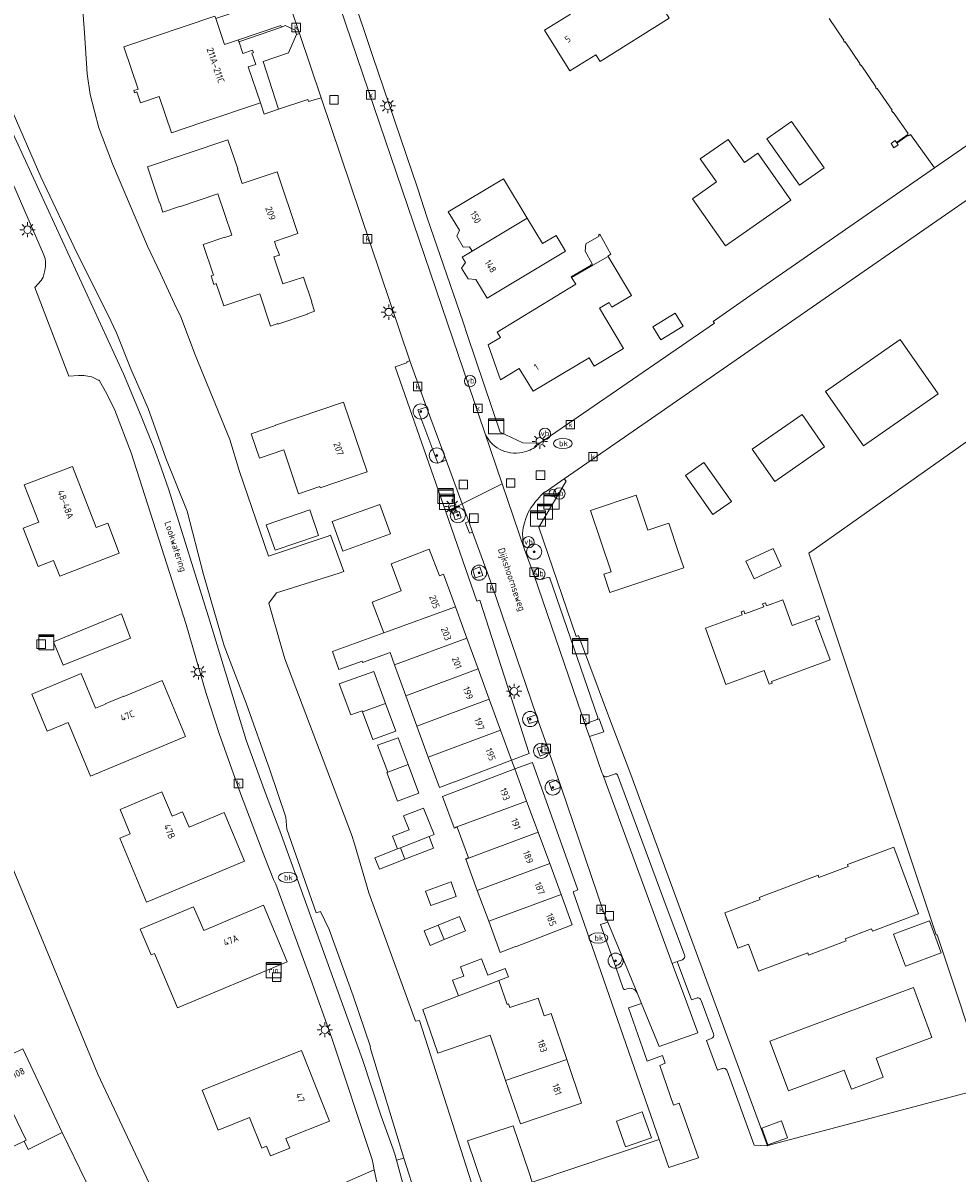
# Model space of a CAD drawing. Header units: metres. Extents: x 80938 to 82288, y 446951 to 448452.
# Tile 38 of 96: x 82037 to 82161, y 447274 to 447426. Entities that reach past the tile are written whole.
import ezdxf
from ezdxf.enums import TextEntityAlignment as Align

# ---------------------------------------------------------------- set-up
doc = ezdxf.new("R2010")
doc.units = ezdxf.units.M
doc.header["$MEASUREMENT"] = 0
doc.layers.get('0').update_dxf_attribs({"color": 253})
for name, color, linetype, lineweight in [('B-WE-GK-BESCHOEIING-G', 253, 'GK-BESCHOEIING', 35), ('B-WE-GK-BESCHOEIING_DAMWAND-G', 253, 'GK-BESCHOEIING', 18), ('B-WE-GR-BEPLANTING_CULTUUR_HEESTERS-GV', 253, 'Continuous', 18), ('B-WE-GR-BOOM-S', 253, 'Continuous', 25), ('B-WE-GR-GROENVOORZIENING-GV', 253, 'Continuous', 18), ('B-WE-IE-MEUBILAIR_WEGMEUBILAIR-S', 253, 'Continuous', 25), ('B-WE-IE-TERREINAFSCHEIDING_KUNSTMATIG_MUUR-GV', 253, 'Continuous', 18), ('B-WE-KL-DATA-S', 253, 'Continuous', 25), ('B-WE-KL-ET_LS_OV_LICHTMAST-S', 253, 'Continuous', 25), ('B-WE-KL-WATER-S', 253, 'Continuous', 25), ('B-WE-OG-BEBOUWING-GV', 253, 'Continuous', 35), ('B-WE-OG-BEBOUWING-T18', 253, 'Continuous', 18), ('B-WE-OG-BEBOUWING_LUIFEL-GV', 253, 'Continuous', 18), ('B-WE-OG-TERREIN_ERF-GV', 253, 'Continuous', 18), ('B-WE-OG-TOPOGRAFIE-T18', 253, 'Continuous', 18), ('B-WE-OG-WATER-GV', 253, 'Continuous', 18), ('B-WE-OG-WATER_SLOOT-GV', 253, 'Continuous', 18), ('B-WE-RI-GWA_KOLK-S', 253, 'Continuous', 25), ('B-WE-RI-GWA_RIOOLPUT-S', 253, 'Continuous', 25), ('B-WE-RI-TERREINKAST-S', 253, 'Continuous', 25), ('B-WE-VH-VERHARDING_ASFALT-GV', 253, 'Continuous', 18), ('B-WE-VH-VERHARDING_BETONSTRAATSTEEN-GV', 253, 'Continuous', 18), ('B-WE-VH-VERHARDING_OPEN-GV', 253, 'Continuous', 18), ('B-WE-VH-VERHARDING_TEGEL-GV', 253, 'Continuous', 18), ('X-XX-AL-VERWIJZING-S', 253, 'Continuous', 25)]:
    doc.layers.add(name, color=color, linetype=linetype, lineweight=lineweight)
doc.styles.add('NLCS-ISO', font='NLCS-ISO.ttf')
doc.styles.add('NLCS-ISO-ANNOTATIVE-T18', font='NLCS-ISO.ttf', dxfattribs={"height": 1.8})
doc.styles.add('NLCS-ISO-M500-T18', font='NLCS-ISO.ttf', dxfattribs={"height": 0.9})
doc.linetypes.add('GK-BESCHOEIING', pattern='A,30,-5,[1,NLCS.SHX,S=1,R=0,X=0,Y=0],-5', length=40)

# ---------------------------------------------------------------- blocks, each defined once
blk = doc.blocks.new('SKL-DATA_KAST-SO')
at = {"color": 0, "linetype": 'ByBlock', "lineweight": 18}
for points in [[(-2, 2), (2, 2), (2, 1.68), (-2, 1.68)], [(-2, 1.52), (2, 1.52), (2, -2), (-2, -2)]]:
    blk.add_lwpolyline(points, close=True, dxfattribs=at)
blk = doc.blocks.new('SRI-TERREINKAST-SO')
at = {"color": 0, "linetype": 'ByBlock', "lineweight": 18}
for points in [[(-2, 2), (2, 2), (2, 1.68), (-2, 1.68)], [(-2, 1.52), (2, 1.52), (2, -2), (-2, -2)]]:
    blk.add_lwpolyline(points, close=True, dxfattribs=at)
at = {"color": 0, "linetype": 'ByBlock', "lineweight": 18, "style": 'NLCS-ISO'}
blk.add_text('rio', height=1.5, dxfattribs=at).set_placement((0, 0), align=Align.MIDDLE_CENTER)
blk = doc.blocks.new('SKL-ET_OV_LICHTMAST-SO')
at = {"color": 0, "linetype": 'ByBlock', "lineweight": 18}
for points in [[(-1.25, 0), (-2, 0)], [(-1.41, 1.41), (-0.88, 0.88)], [(0, 2), (0, 1.25)], [(0.88, 0.88), (1.41, 1.41)], [(2, 0), (1.25, 0)], [(-1.41, -1.41), (-0.88, -0.88)], [(0, -1.25), (0, -2)], [(0.88, -0.88), (1.41, -1.41)]]:
    blk.add_lwpolyline(points, dxfattribs=at)
blk.add_circle((0, 0), 1, dxfattribs=at)
blk = doc.blocks.new('SAL-VERWIJZING_SYMBOOL-SO')
at = {"color": 0, "linetype": 'ByBlock', "lineweight": -2}
blk.add_circle((0, 0), 0.9, dxfattribs=at)
at = {"color": 0, "linetype": 'ByBlock', "lineweight": -2, "style": 'NLCS-ISO-ANNOTATIVE-T18'}
blk.add_attdef('SYMBOOL', (2.5, -2.5), '', height=1.8, dxfattribs=at)
blk = doc.blocks.new('SIE-WEG_PAAL_VERKEERSBORD-SO')
at = {"color": 0, "linetype": 'ByBlock', "lineweight": 18}
blk.add_circle((0, 0), 1.5, dxfattribs=at)
at = {"color": 0, "linetype": 'ByBlock', "lineweight": 18, "style": 'NLCS-ISO'}
blk.add_text('vb', height=1.5, dxfattribs=at).set_placement((0, 0.13), align=Align.MIDDLE_CENTER)
blk = doc.blocks.new('SRI-KOLK-SO')
at = {"color": 0, "linetype": 'ByBlock', "lineweight": 18}
blk.add_lwpolyline([(-1.125, -1.125), (1.125, -1.125), (1.125, 1.125), (-1.125, 1.125)], close=True, dxfattribs=at)
at = {"color": 0, "linetype": 'ByBlock', "lineweight": 18, "style": 'NLCS-ISO'}
blk.add_text('k', height=1.5, dxfattribs=at).set_placement((0, 0), align=Align.MIDDLE_CENTER)
blk = doc.blocks.new('SRI-PUT_INSPECTIEPUT_RIOOLPUT-SO')
at = {"color": 0, "linetype": 'ByBlock', "lineweight": 18}
blk.add_lwpolyline([(-1.125, -1.125), (1.125, -1.125), (1.125, 1.125), (-1.125, 1.125)], close=True, dxfattribs=at)
blk = doc.blocks.new('SKL-WATER_BRANDKRAAN_BRANDPUT-SO')
at = {"color": 0, "linetype": 'ByBlock', "lineweight": 18}
blk.add_ellipse((0, 0), major_axis=(2.5, 0), ratio=0.54, dxfattribs=at)
at = {"color": 0, "linetype": 'ByBlock', "lineweight": 18, "style": 'NLCS-ISO'}
blk.add_text('bk', height=1.5, dxfattribs=at).set_placement((0.16, 0), align=Align.MIDDLE_CENTER)
blk = doc.blocks.new('SGR-BOOM_01-SO')
at = {"linetype": 'ByBlock', "lineweight": 18}
h = blk.add_hatch(color=0, dxfattribs=at)
h.dxf.hatch_style = 1
edge = h.paths.add_edge_path()
edge.add_arc((0, 0), 0.25, 0, 360)
at = {"color": 0, "linetype": 'ByBlock', "lineweight": 18}
for radius in [2, 0.25]:
    blk.add_circle((0, 0), radius, dxfattribs=at)

msp = doc.modelspace()

# ---------------------------------------------------------------- linework, layer by layer
at = {"layer": 'B-WE-GK-BESCHOEIING-G', "linetype": 'Continuous', "lineweight": 0}
msp.add_lwpolyline([(82027.471, 447334.875), (82047.09, 447287.474), (82057.43, 447265.528)], dxfattribs=at)
at = {"layer": 'B-WE-GK-BESCHOEIING_DAMWAND-G', "linetype": 'Continuous', "lineweight": 0}
for points in [[(82077.483, 447358.506), (82069.633, 447355.857), (82065.806, 447367.04), (82064.51, 447371.246)], [(82077.483, 447358.506), (82077.828, 447358.622), (82079.566, 447353.808), (82078.94, 447353.61)]]:
    msp.add_lwpolyline(points, dxfattribs=at)
at = {"layer": 'B-WE-GR-BEPLANTING_CULTUUR_HEESTERS-GV', "linetype": 'Continuous', "lineweight": 0}
msp.add_lwpolyline([(82090.491, 447375.536), (82089.357, 447375.175), (82091.981, 447368.119), (82093.087, 447368.531)], close=True, dxfattribs=at)
for points in [[(82111.823, 447333.868, 0.309893), (82111.524, 447333.376)], [(82115.602, 447301.848, 0.421526), (82116.274, 447303.105)], [(82115.471, 447301.583, -0.4099995), (82115.602, 447301.848)]]:
    msp.add_lwpolyline(points, format="xyb", dxfattribs=at)
for points in [[(82111.524, 447333.376), (82111.674, 447332.956), (82111.995, 447332.027), (82113.886, 447332.664), (82113.298, 447334.387)], [(82113.298, 447334.387), (82112.997, 447334.281), (82111.823, 447333.868)], [(82114.419, 447307.538), (82113.467, 447307.217), (82115.471, 447301.583)], [(82116.274, 447303.105), (82114.419, 447307.538)]]:
    msp.add_lwpolyline(points, dxfattribs=at)
at = {"layer": 'B-WE-GR-GROENVOORZIENING-GV', "linetype": 'Continuous', "lineweight": 0}
for points in [[(82094.28, 447360.645), (82095.082, 447360.897), (82094.781, 447361.738), (82094.018, 447361.474)], [(82097.917, 447353.299), (82097.533, 447354.436), (82096.589, 447354.047), (82096.919, 447352.972)], [(82104.983, 447334.9), (82103.773, 447334.495), (82104.038, 447333.764), (82105.235, 447334.127)], [(82106.352, 447330.884), (82105.106, 447330.496), (82105.491, 447329.44), (82106.67, 447329.916)], [(82107.912, 447326.371), (82106.7, 447325.91), (82107.036, 447324.908), (82108.261, 447325.34)]]:
    msp.add_lwpolyline(points, close=True, dxfattribs=at)
at = {"layer": 'B-WE-IE-TERREINAFSCHEIDING_KUNSTMATIG_MUUR-GV', "linetype": 'Continuous', "lineweight": 0}
for points in [[(82071.318, 447425.696), (82071.246, 447425.903), (82065.643, 447424.001), (82065.722, 447423.76)], [(82112.464, 447394.255), (82112.361, 447394.436), (82112.19, 447394.34), (82112.243, 447394.243), (82109.59, 447392.744), (82109.644, 447392.648)]]:
    msp.add_lwpolyline(points, close=True, dxfattribs=at)
at = {"layer": 'B-WE-OG-BEBOUWING-GV', "linetype": 'Continuous', "lineweight": 0}
for points in [[(82121.504, 447441.468), (82117.282, 447448.181), (82103.687, 447439.651), (82107.893, 447432.929), (82110.096, 447434.311), (82112.469, 447430.471), (82108.935, 447428.258), (82109.475, 447427.396), (82106.076, 447425.268), (82109.422, 447419.924), (82112.821, 447422.052), (82113.399, 447421.128), (82122.546, 447426.855), (82120.352, 447430.39), (82120.437, 447430.443), (82120.288, 447430.683), (82120.204, 447430.63), (82118.11, 447434.003), (82115.076, 447432.103), (82112.701, 447435.946)], [(82067.53, 447422.63), (82066.248, 447422.2), (82065.739, 447423.709), (82065.722, 447423.76), (82065.643, 447424.001), (82063.816, 447423.387), (82062.66, 447426.806), (82062.58, 447427.043), (82062.548, 447427.138), (82050.514, 447423.069), (82052.395, 447417.518), (82051.826, 447417.326), (82051.925, 447417.033), (82052.219, 447417.132), (82052.71, 447415.683), (82055.172, 447416.517), (82056.799, 447411.715), (82060.834, 447413.082), (82068.551, 447415.697), (82066.941, 447420.425), (82067.929, 447420.766), (82067.418, 447422.272), (82067.623, 447422.354)], [(82070.761, 447406.599), (82066.165, 447405.054), (82065.525, 447406.959), (82065.563, 447406.972), (82064.269, 447410.821), (82053.638, 447407.249), (82055.234, 447402.5), (82055.272, 447402.513), (82055.689, 447401.271), (82057.992, 447402.045), (82058.005, 447402.007), (82062.934, 447403.663), (82064.758, 447398.236), (82063.862, 447397.935), (82063.849, 447397.973), (82060.977, 447397.008), (82062.341, 447392.95), (82062.033, 447392.847), (82062.41, 447391.724), (82062.718, 447391.827), (82063.709, 447388.88), (82068.472, 447390.48), (82069.902, 447386.225), (82070.85, 447386.543), (82070.866, 447386.496), (82074.772, 447387.808), (82074.756, 447387.855), (82075.704, 447388.174), (82075.284, 447389.425), (82075.331, 447389.441), (82074.235, 447392.701), (82071.524, 447391.79), (82070.329, 447395.345), (82071.059, 447395.59), (82070.779, 447396.424), (82070.741, 447396.411), (82070.406, 447397.407), (82073.501, 447398.447)], [(82100.641, 447405.654), (82093.364, 447401.304), (82094.826, 447398.881), (82094.495, 447398.104), (82095.307, 447396.659), (82096.146, 447396.701), (82096.495, 447396.124), (82103.753, 447400.486)], [(82103.753, 447400.486), (82096.495, 447396.124), (82095.192, 447395.341), (82095.635, 447394.604), (82095.124, 447393.874), (82095.982, 447392.455), (82096.983, 447392.363), (82098.473, 447389.887), (82108.841, 447396.126), (82107.598, 447398.191), (82105.785, 447397.112)], [(82113.38, 447398.342), (82113.205, 447398.246), (82113.301, 447398.071), (82111.521, 447397.095), (82111.443, 447396.114), (82112.361, 447394.436), (82112.464, 447394.255), (82114.46, 447395.392), (82114.434, 447395.435), (82114.832, 447395.699)], [(82113.304, 447388.589), (82114.582, 447389.355), (82114.973, 447388.703), (82117.546, 447390.246), (82114.46, 447395.392), (82112.464, 447394.255), (82109.644, 447392.648), (82110.181, 447391.769), (82099.795, 447385.425), (82100.233, 447384.708), (82098.637, 447383.734), (82100.245, 447379.116), (82102.738, 447380.602), (82104.56, 447377.616), (82111.966, 447382.049), (82112.6, 447380.914), (82116.503, 447383.255)], [(82079.54, 447376.166), (82070.539, 447373.128), (82070.552, 447373.09), (82067.345, 447372.008), (82068.426, 447368.805), (82071.633, 447369.887), (82073.592, 447364.083), (82076.392, 447365.028), (82076.445, 447364.869), (82082.646, 447366.962)], [(82037.352, 447365.252), (82039.276, 447360.324), (82037.212, 447359.562), (82039.194, 447354.487), (82041.243, 447355.287), (82042.05, 447353.219), (82042.657, 447353.452), (82049.883, 447356.232), (82048.395, 447360.216), (82046.856, 447359.616), (82043.725, 447367.68)], [(82123.729, 447356.45), (82122.483, 447360.188), (82119.713, 447359.265), (82118.173, 447363.885), (82112.154, 447361.878), (82114.849, 447353.795), (82113.891, 447353.476), (82114.692, 447351.069), (82121.67, 447353.392), (82124.441, 447354.314)], [(82084.337, 447362.687), (82078.033, 447360.411), (82079.438, 447356.517), (82085.743, 447358.793)], [(82084.869, 447345.738), (82094.31, 447349.174), (82092.746, 447353.453), (82092.185, 447353.238), (82090.829, 447356.777), (82085.799, 447354.82), (82087.132, 447351.275), (82083.3, 447349.784)], [(82051.393, 447345.029), (82050.214, 447348.249), (82041.222, 447344.55), (82042.531, 447341.441)], [(82095.824, 447345.033), (82094.31, 447349.174), (82084.869, 447345.738), (82078.075, 447343.265), (82078.893, 447340.902), (82081.969, 447342.012), (82082.045, 447341.794), (82085.668, 447343.145), (82086.273, 447341.486)], [(82095.824, 447345.033), (82086.273, 447341.486), (82087.757, 447337.422), (82097.309, 447340.97)], [(82082.051, 447335.302), (82085.064, 447336.422), (82083.51, 447340.615), (82078.972, 447338.979), (82080.496, 447334.894), (82081.995, 447335.453)], [(82097.309, 447340.97), (82087.757, 447337.422), (82089.223, 447333.403), (82098.778, 447336.952)], [(82055.597, 447339.423), (82050.526, 447337.317), (82050.5, 447337.382), (82048.062, 447336.369), (82048.088, 447336.305), (82046.786, 447335.764), (82044.88, 447340.354), (82038.39, 447337.642), (82040.41, 447332.762), (82043.181, 447333.913), (82046.126, 447326.82), (82058.668, 447332.028)], [(82085.064, 447336.422), (82082.051, 447335.302), (82083.418, 447331.629), (82086.42, 447332.763)], [(82098.778, 447336.952), (82089.223, 447333.403), (82090.712, 447329.324), (82100.269, 447332.873)], [(82085.357, 447327.316), (82088.059, 447328.338), (82086.743, 447331.891), (82084.026, 447330.907)], [(82101.711, 447328.927), (82100.269, 447332.873), (82090.712, 447329.324), (82092.178, 447325.307), (82094.195, 447326.08), (82094.206, 447326.052)], [(82088.059, 447328.338), (82085.357, 447327.316), (82085.263, 447327.281), (82085.333, 447327.094), (82086.67, 447323.513), (82089.464, 447324.548)], [(82102.128, 447327.783), (82092.614, 447324.114), (82094.144, 447319.973), (82103.701, 447323.522)], [(82063.746, 447322.022), (82059.126, 447320.084), (82058.287, 447322.085), (82056.913, 447321.509), (82055.559, 447324.736), (82050.017, 447322.412), (82051.371, 447319.184), (82049.988, 447318.604), (82053.519, 447310.184), (82066.438, 447315.603)], [(82086.007, 447318.874), (82086.645, 447317.212), (82087.036, 447317.366), (82090.821, 447318.827), (82091.512, 447319.094), (82090.097, 447322.576), (82087.442, 447321.56), (82088.187, 447319.71)], [(82103.701, 447323.522), (82094.144, 447319.973), (82094.148, 447319.962), (82094.516, 447320.098), (82096.015, 447316.035), (82095.649, 447315.9), (82095.66, 447315.87), (82105.217, 447319.42)], [(82105.217, 447319.42), (82095.66, 447315.87), (82097.192, 447311.725), (82106.747, 447315.275)], [(82090.821, 447318.827), (82087.036, 447317.366), (82087.633, 447315.847), (82091.416, 447317.287)], [(82106.747, 447315.275), (82097.192, 447311.725), (82098.696, 447307.654), (82108.251, 447311.202)], [(82091.051, 447309.719), (82094.417, 447310.931), (82093.726, 447312.85), (82090.36, 447311.638)], [(82109.737, 447307.18), (82108.251, 447311.202), (82098.696, 447307.654), (82100.221, 447303.527), (82102.219, 447304.304), (82102.222, 447304.273)], [(82068.949, 447309.77), (82061.069, 447306.452), (82059.74, 447309.582), (82052.69, 447306.613), (82054.118, 447303.221), (82054.579, 447303.415), (82057.61, 447296.218), (82072.088, 447302.315)], [(82092.816, 447305.228), (82095.629, 447306.391), (82094.839, 447308.304), (82092.028, 447307.142)], [(82100.888, 447301.434), (82098.587, 447300.529), (82097.748, 447302.692), (82094.956, 447301.623), (82095.414, 447300.428), (82093.929, 447299.859), (82094.716, 447297.805), (82100.041, 447299.846), (82101.32, 447300.336)], [(82106.934, 447295.462), (82106.018, 447295.15), (82105.208, 447297.525), (82101.498, 447296.259), (82101.33, 447296.751), (82101.122, 447296.68), (82100.041, 447299.846), (82094.716, 447297.805), (82090.019, 447296.005), (82091.965, 447290.255), (82098.907, 447292.637), (82100.933, 447286.653), (82108.997, 447289.418)], [(82037.162, 447290.828), (82032.803, 447288.719), (82037.605, 447278.752), (82037.343, 447278.627), (82037.889, 447277.527), (82042.384, 447279.774)], [(82060.85, 447285.355), (82062.957, 447280.07), (82067.132, 447281.772), (82068.747, 447277.722), (82069.369, 447277.97), (82069.887, 447276.669), (82072.442, 447277.686), (82071.924, 447278.987), (82077.675, 447281.278), (82073.965, 447290.592)], [(82108.997, 447289.418), (82100.933, 447286.653), (82102.881, 447280.901), (82110.969, 447283.64)], [(82032.803, 447288.719), (82028.746, 447286.756), (82033.029, 447277.88), (82032.779, 447277.758), (82033.302, 447276.7), (82037.343, 447278.627), (82037.605, 447278.752)]]:
    msp.add_lwpolyline(points, close=True, dxfattribs=at)
at = {"layer": 'B-WE-OG-BEBOUWING_LUIFEL-GV', "linetype": 'Continuous', "lineweight": 0}
for points in [[(82076.233, 447358.587), (82075.073, 447361.958), (82069.334, 447359.986), (82070.497, 447356.643)], [(82086.645, 447317.212), (82083.68, 447316.046), (82084.283, 447314.53), (82087.633, 447315.847), (82087.036, 447317.366)], [(82092.028, 447307.142), (82090.158, 447306.372), (82090.947, 447304.458), (82092.816, 447305.228)]]:
    msp.add_lwpolyline(points, close=True, dxfattribs=at)
at = {"layer": 'B-WE-OG-TERREIN_ERF-GV', "linetype": 'Continuous', "lineweight": 0}
for points in [[(82112.701, 447435.946), (82115.076, 447432.103), (82118.11, 447434.003), (82120.204, 447430.63), (82120.288, 447430.683), (82120.437, 447430.443), (82120.352, 447430.39), (82122.546, 447426.855), (82113.399, 447421.128), (82112.821, 447422.052), (82109.422, 447419.924), (82106.076, 447425.268), (82109.475, 447427.396), (82108.935, 447428.258), (82112.469, 447430.471), (82110.096, 447434.311), (82107.893, 447432.929), (82103.687, 447439.651), (82117.282, 447448.181), (82121.504, 447441.468)], [(82138.695, 447413.244), (82142.979, 447407.11), (82139.715, 447404.817), (82135.409, 447410.948)], [(82063.709, 447388.88), (82062.718, 447391.827), (82062.41, 447391.724), (82062.033, 447392.847), (82062.341, 447392.95), (82060.977, 447397.008), (82063.849, 447397.973), (82063.862, 447397.935), (82064.758, 447398.236), (82062.934, 447403.663), (82058.005, 447402.007), (82057.992, 447402.045), (82055.689, 447401.271), (82055.272, 447402.513), (82055.234, 447402.5), (82053.638, 447407.249), (82064.269, 447410.821), (82065.563, 447406.972), (82065.525, 447406.959), (82066.165, 447405.054), (82070.761, 447406.599), (82073.501, 447398.447), (82070.406, 447397.407), (82070.741, 447396.411), (82070.779, 447396.424), (82071.059, 447395.59), (82070.329, 447395.345), (82071.524, 447391.79), (82074.235, 447392.701), (82075.331, 447389.441), (82075.284, 447389.425), (82075.704, 447388.174), (82074.756, 447387.855), (82074.772, 447387.808), (82070.866, 447386.496), (82070.85, 447386.543), (82069.902, 447386.225), (82068.472, 447390.48)], [(82134.233, 447409.07), (82138.59, 447402.846), (82129.945, 447396.8), (82125.588, 447403.024), (82128.763, 447405.244), (82126.634, 447408.287), (82130.332, 447410.874), (82132.461, 447407.831)], [(82103.753, 447400.486), (82105.785, 447397.112), (82107.598, 447398.191), (82108.841, 447396.126), (82098.473, 447389.887), (82096.983, 447392.363), (82095.982, 447392.455), (82095.124, 447393.874), (82095.635, 447394.604), (82095.192, 447395.341), (82096.495, 447396.124), (82096.146, 447396.701), (82095.307, 447396.659), (82094.495, 447398.104), (82094.826, 447398.881), (82093.364, 447401.304), (82100.641, 447405.654)], [(82117.546, 447390.246), (82114.973, 447388.703), (82114.582, 447389.355), (82113.304, 447388.589), (82116.503, 447383.255), (82112.6, 447380.914), (82111.966, 447382.049), (82104.56, 447377.616), (82102.738, 447380.602), (82100.245, 447379.116), (82098.637, 447383.734), (82100.233, 447384.708), (82099.795, 447385.425), (82110.181, 447391.769), (82109.644, 447392.648), (82109.59, 447392.744), (82112.243, 447394.243), (82112.19, 447394.34), (82112.361, 447394.436), (82111.443, 447396.114), (82111.521, 447397.095), (82113.301, 447398.071), (82113.205, 447398.246), (82113.38, 447398.342), (82114.832, 447395.699), (82114.434, 447395.435), (82114.46, 447395.392)], [(82124.361, 447386.208), (82121.415, 447384.423), (82120.379, 447386.133), (82123.325, 447387.918)], [(82148.17, 447370.425), (82143.185, 447377.604), (82153.029, 447384.439), (82158.027, 447377.269)], [(82073.592, 447364.083), (82071.633, 447369.887), (82068.426, 447368.805), (82067.345, 447372.008), (82070.552, 447373.09), (82070.539, 447373.128), (82079.54, 447376.166), (82082.646, 447366.962), (82076.445, 447364.869), (82076.392, 447365.028)], [(82136.46, 447365.721), (82133.499, 447369.996), (82140.065, 447374.564), (82143.027, 447370.289)], [(82124.665, 447366.487), (82127.113, 447368.221), (82130.75, 447363.084), (82128.301, 447361.351)], [(82039.194, 447354.487), (82037.212, 447359.562), (82039.276, 447360.324), (82037.352, 447365.252), (82043.725, 447367.68), (82046.856, 447359.616), (82048.395, 447360.216), (82049.883, 447356.232), (82042.657, 447353.452), (82042.05, 447353.219), (82041.243, 447355.287)], [(82123.729, 447356.45), (82124.441, 447354.314), (82121.67, 447353.392), (82114.692, 447351.069), (82113.891, 447353.476), (82114.849, 447353.795), (82112.154, 447361.878), (82118.173, 447363.885), (82119.713, 447359.265), (82122.483, 447360.188)], [(82079.438, 447356.517), (82078.033, 447360.411), (82084.337, 447362.687), (82085.743, 447358.793)], [(82101.711, 447328.927), (82094.206, 447326.052), (82094.195, 447326.08), (82092.178, 447325.307), (82090.712, 447329.324), (82089.223, 447333.403), (82087.757, 447337.422), (82086.273, 447341.486), (82085.668, 447343.145), (82082.045, 447341.794), (82081.969, 447342.012), (82078.893, 447340.902), (82078.075, 447343.265), (82084.869, 447345.738), (82083.3, 447349.784), (82087.132, 447351.275), (82085.799, 447354.82), (82090.829, 447356.777), (82092.185, 447353.238), (82092.746, 447353.453), (82094.31, 447349.174), (82095.824, 447345.033), (82097.309, 447340.97), (82098.778, 447336.952), (82100.269, 447332.873)], [(82133.735, 447352.843), (82132.656, 447355.194), (82136.256, 447356.849), (82137.33, 447354.515)], [(82136.026, 447339.326), (82136.107, 447339.106), (82135.741, 447338.971), (82135.086, 447340.755), (82130.022, 447338.896), (82127.31, 447346.326), (82132.163, 447348.108), (82132.016, 447348.508), (82132.385, 447348.65), (82132.533, 447348.244), (82135.014, 447349.155), (82134.866, 447349.558), (82135.231, 447349.701), (82135.382, 447349.289), (82137.514, 447350.072), (82138.773, 447346.68), (82141.447, 447347.665), (82141.44, 447347.684), (82141.685, 447347.774), (82142.257, 447347.985), (82142.416, 447347.554), (82141.843, 447347.343), (82143.771, 447342.157)], [(82050.214, 447348.249), (82051.393, 447345.029), (82042.531, 447341.441), (82041.222, 447344.55)], [(82085.064, 447336.422), (82086.42, 447332.763), (82083.418, 447331.629), (82082.051, 447335.302), (82081.995, 447335.453), (82080.496, 447334.894), (82078.972, 447338.979), (82083.51, 447340.615)], [(82050.5, 447337.382), (82050.526, 447337.317), (82055.597, 447339.423), (82058.668, 447332.028), (82046.126, 447326.82), (82043.181, 447333.913), (82040.41, 447332.762), (82038.39, 447337.642), (82044.88, 447340.354), (82046.786, 447335.764), (82048.088, 447336.305), (82048.062, 447336.369)], [(82088.059, 447328.338), (82089.464, 447324.548), (82086.67, 447323.513), (82085.333, 447327.094), (82085.263, 447327.281), (82085.357, 447327.316), (82084.026, 447330.907), (82086.743, 447331.891)], [(82092.614, 447324.114), (82102.128, 447327.783), (82103.701, 447323.522), (82105.217, 447319.42), (82106.747, 447315.275), (82108.251, 447311.202), (82109.737, 447307.18), (82102.222, 447304.273), (82102.219, 447304.304), (82100.221, 447303.527), (82098.696, 447307.654), (82097.192, 447311.725), (82095.66, 447315.87), (82095.649, 447315.9), (82096.015, 447316.035), (82094.516, 447320.098), (82094.148, 447319.962), (82094.144, 447319.973)], [(82055.559, 447324.736), (82056.913, 447321.509), (82058.287, 447322.085), (82059.126, 447320.084), (82063.746, 447322.022), (82066.438, 447315.603), (82053.519, 447310.184), (82049.988, 447318.604), (82051.371, 447319.184), (82050.017, 447322.412)], [(82091.512, 447319.094), (82090.821, 447318.827), (82091.416, 447317.287), (82087.633, 447315.847), (82087.036, 447317.366), (82086.645, 447317.212), (82086.007, 447318.874), (82088.187, 447319.71), (82087.442, 447321.56), (82090.097, 447322.576)], [(82146.163, 447314.871), (82146.058, 447315.152), (82152.193, 447317.451), (82155.439, 447308.644), (82149.353, 447306.36), (82149.248, 447306.641), (82145.784, 447305.341), (82145.889, 447305.06), (82140.94, 447303.202), (82140.835, 447303.483), (82134.319, 447301.065), (82132.997, 447304.617), (82131.591, 447304.093), (82129.866, 447308.771), (82134.521, 447310.529), (82134.415, 447310.81), (82142.188, 447313.722), (82142.294, 447313.441)], [(82094.417, 447310.931), (82091.051, 447309.719), (82090.36, 447311.638), (82093.726, 447312.85)], [(82068.949, 447309.77), (82072.088, 447302.315), (82057.61, 447296.218), (82054.579, 447303.415), (82054.118, 447303.221), (82052.69, 447306.613), (82059.74, 447309.582), (82061.069, 447306.452)], [(82095.629, 447306.391), (82092.816, 447305.228), (82092.028, 447307.142), (82094.839, 447308.304)], [(82152.158, 447305.964), (82156.892, 447307.716), (82158.454, 447303.495), (82153.72, 447301.743)], [(82097.748, 447302.692), (82098.587, 447300.529), (82100.888, 447301.434), (82101.32, 447300.336), (82100.041, 447299.846), (82101.122, 447296.68), (82101.33, 447296.751), (82101.498, 447296.259), (82105.208, 447297.525), (82106.018, 447295.15), (82106.934, 447295.462), (82108.997, 447289.418), (82110.969, 447283.64), (82102.881, 447280.901), (82100.933, 447286.653), (82098.907, 447292.637), (82091.965, 447290.255), (82090.019, 447296.005), (82094.716, 447297.805), (82093.929, 447299.859), (82095.414, 447300.428), (82094.956, 447301.623)], [(82154.764, 447298.89), (82157.209, 447292.331), (82149.854, 447289.59), (82150.792, 447287.073), (82148.694, 447286.282), (82146.588, 447285.488), (82145.644, 447288.021), (82138.281, 447285.277), (82135.837, 447291.836), (82145.255, 447295.346)], [(82073.965, 447290.592), (82077.675, 447281.278), (82071.924, 447278.987), (82072.442, 447277.686), (82069.887, 447276.669), (82069.369, 447277.97), (82068.747, 447277.722), (82067.132, 447281.772), (82062.957, 447280.07), (82060.85, 447285.355)], [(82118.953, 447282.499), (82120.208, 447279.065), (82116.766, 447277.89), (82115.551, 447281.279)], [(82138.148, 447279.085), (82135.559, 447278.158), (82134.773, 447280.355), (82137.354, 447281.303)]]:
    msp.add_lwpolyline(points, close=True, dxfattribs=at)
for points in [[(82078.078, 447437.76), (82083.325, 447422.056), (82089.326, 447404.356), (82090.561, 447400.53), (82095.316, 447386.754), (82095.884, 447385), (82100.22, 447372.21), (82103.215, 447370.833), (82105.441, 447370.769), (82128.507, 447386.603), (82128.326, 447386.846), (82133.623, 447390.523), (82157.552, 447407.097), (82154.387, 447411.494), (82154.141, 447411.333), (82154.098, 447411.413), (82152.596, 447410.39), (82152.768, 447410.144), (82152.196, 447409.758), (82151.815, 447410.321), (82152.375, 447410.708), (82152.545, 447410.464), (82154.055, 447411.492), (82154.002, 447411.588), (82154.078, 447411.637), (82152.102, 447414.475), (82152.035, 447414.431), (82151.882, 447414.663), (82151.949, 447414.707), (82149.981, 447417.569), (82149.914, 447417.525), (82149.758, 447417.763), (82149.825, 447417.807), (82147.881, 447420.666), (82147.816, 447420.619), (82147.654, 447420.847), (82147.719, 447420.894), (82145.759, 447423.758), (82145.693, 447423.713), (82145.535, 447423.943), (82145.601, 447423.988), (82143.637, 447426.844)], [(82045.07, 447428.52), (82045.34, 447424.93), (82045.7, 447419.54), (82046.08, 447416.79), (82047.232, 447412.381), (82049.032, 447407.651), (82053.662, 447396.752), (82055.35, 447393.17), (82057.2, 447389.14), (82058.054, 447387.465), (82059.959, 447382.411), (82064.51, 447371.246), (82065.806, 447367.04), (82069.633, 447355.857), (82077.483, 447358.506), (82077.828, 447358.622), (82079.566, 447353.808), (82078.94, 447353.61), (82070.68, 447350.99), (82069.68, 447349.65), (82071.19, 447344.26), (82071.76, 447342.32), (82080.57, 447319.12), (82080.99, 447317.88), (82082.85, 447311.43), (82089.05, 447294.45), (82089.55, 447294.56), (82097.153, 447270.797)], [(82102.128, 447327.783), (82101.711, 447328.927), (82104.05, 447329.78), (82097.52, 447350.06), (82097.15, 447349.92), (82093.044, 447361.698), (82086.365, 447380.86), (82087.895, 447381.392), (82087.895, 447381.501), (82088.291, 447381.639), (82076.588, 447416.353), (82074.886, 447415.862), (82074.796, 447416.112), (82070.963, 447414.84), (82069.058, 447414.208), (82068.551, 447415.697), (82060.834, 447413.082), (82056.799, 447411.715), (82055.172, 447416.517), (82052.71, 447415.683), (82052.219, 447417.132), (82051.925, 447417.033), (82051.826, 447417.326), (82052.395, 447417.518), (82050.514, 447423.069), (82062.548, 447427.138)], [(82061.563, 447265.207), (82083.589, 447274.843), (82083.435, 447275.57), (82083.315, 447276.227), (82077.97, 447292.21), (82075.203, 447299.978), (82070.59, 447312.55), (82070.27, 447313.157), (82069.157, 447316.069), (82065.93, 447324.51), (82063.09, 447332.45), (82061.38, 447337.72), (82058.73, 447346.83), (82051.48, 447369.51), (82049.31, 447375.14), (82048.32, 447377.21), (82047.27, 447379.09), (82047.15, 447379.09), (82046.75, 447379.32), (82046.29, 447379.51), (82045.76, 447379.62), (82045.22, 447379.69), (82044.53, 447379.71), (82043.27, 447379.6), (82038.78, 447391.33), (82039.59, 447392.22), (82039.85, 447392.7), (82040.11, 447393.55), (82040.18, 447394.07), (82040.16, 447394.7), (82040.12, 447395.14), (82039.92, 447395.7), (82028.73, 447421.39)], [(82165.723, 447405.563), (82135.263, 447384.472), (82119.635, 447373.646), (82108.682, 447366.077), (82108.928, 447365.75), (82105.298, 447359.693), (82110.244, 447345.262), (82110.557, 447345.37), (82114.529, 447334.782), (82117.315, 447327.369), (82124.305, 447308.482), (82129.044, 447295.567), (82135.488, 447278.032), (82135.557, 447278.039), (82164.447, 447285.703)], [(82164.52, 447286.013), (82157.889, 447305.864), (82157.758, 447305.885), (82147.602, 447336.314), (82140.945, 447356.259), (82141.655, 447356.742), (82193.911, 447393.659)], [(82027.471, 447334.875), (82047.09, 447287.474), (82057.43, 447265.528)], [(82097.982, 447272.576), (82095.917, 447278.654), (82101.911, 447280.66), (82103.977, 447274.582), (82104.441, 447273.218), (82121.207, 447278.852), (82109.836, 447311.56), (82110.47, 447311.79), (82104.49, 447328.62), (82102.128, 447327.783)]]:
    msp.add_lwpolyline(points, dxfattribs=at)
at = {"layer": 'B-WE-OG-WATER-GV', "linetype": 'Continuous', "lineweight": 0}
for points in [[(82097.153, 447270.797), (82089.55, 447294.56), (82089.05, 447294.45), (82082.85, 447311.43), (82080.99, 447317.88), (82080.57, 447319.12), (82071.76, 447342.32), (82071.19, 447344.26), (82069.68, 447349.65), (82070.68, 447350.99), (82078.94, 447353.61), (82079.566, 447353.808), (82077.828, 447358.622), (82077.483, 447358.506), (82069.633, 447355.857), (82065.806, 447367.04), (82064.51, 447371.246), (82059.959, 447382.411), (82058.054, 447387.465), (82057.2, 447389.14), (82055.35, 447393.17), (82053.662, 447396.752), (82049.032, 447407.651), (82047.232, 447412.381), (82046.08, 447416.79), (82045.7, 447419.54), (82045.34, 447424.93), (82045.07, 447428.52)], [(82035.48, 447415.36), (82039.551, 447405.928), (82044.35, 447395.81), (82048.395, 447387.767), (82049.55, 447385.32), (82051.461, 447380.595), (82053.738, 447375.354), (82056.078, 447368.772), (82058.86, 447361.78), (82061.05, 447353.43), (82063.77, 447344.02), (82066.68, 447336.46), (82069.8, 447327.64), (82071.93, 447321.4), (82072.05, 447319.83), (82075.894, 447308.77), (82076.5, 447308.94), (82077.62, 447306.56), (82080.81, 447297.8), (82083.1, 447291.09), (82083.05, 447290.98), (82087.472, 447276.375), (82089.201, 447270.996)], [(82037.162, 447290.828), (82042.384, 447279.774), (82045.504, 447273.352), (82046.449, 447271.387), (82050.377, 447262.107), (82050.564, 447261.666), (82052.006, 447255.029), (82059.579, 447257.772), (82058.266, 447263.754), (82057.43, 447265.528), (82047.09, 447287.474), (82027.471, 447334.875)]]:
    msp.add_lwpolyline(points, dxfattribs=at)
at = {"layer": 'B-WE-OG-WATER_SLOOT-GV', "linetype": 'Continuous', "lineweight": 0}
msp.add_lwpolyline([(82034.28, 447415.1), (82050.48, 447379.91), (82052.83, 447374.35), (82054.51, 447370.08), (82055.44, 447367.51), (82056.44, 447364.61), (82061.88, 447347.27), (82066.67, 447331.55), (82069.22, 447324.56), (82071.11, 447319.58), (82082.05, 447289.39), (82084.5, 447281.93), (82086.06, 447277.554), (82086.336, 447276.782), (82086.517, 447276.108), (82087.472, 447276.375), (82083.05, 447290.98), (82083.1, 447291.09), (82080.81, 447297.8), (82077.62, 447306.56), (82076.5, 447308.94), (82075.894, 447308.77), (82072.05, 447319.83), (82071.93, 447321.4), (82069.8, 447327.64), (82066.68, 447336.46), (82063.77, 447344.02), (82061.05, 447353.43), (82058.86, 447361.78), (82056.078, 447368.772), (82053.738, 447375.354), (82051.461, 447380.595), (82049.55, 447385.32), (82048.395, 447387.767), (82044.35, 447395.81), (82039.551, 447405.928), (82035.48, 447415.36)], dxfattribs=at)
at = {"layer": 'B-WE-VH-VERHARDING_ASFALT-GV', "linetype": 'Continuous', "lineweight": 0}
for points in [[(82062.134, 447459.353), (82062.615, 447457.835), (82063.91, 447454.031), (82069.032, 447438.853), (82071.499, 447431.421), (82073.735, 447424.858), (82076.588, 447416.353), (82088.291, 447381.639), (82090.491, 447375.536), (82093.087, 447368.531), (82095.196, 447362.764), (82100.472, 447365.38), (82098.134, 447372.249), (82093.957, 447384.529), (82076.831, 447434.913)], [(82028.73, 447421.39), (82039.92, 447395.7), (82040.12, 447395.14), (82040.16, 447394.7), (82040.18, 447394.07), (82040.11, 447393.55), (82039.85, 447392.7), (82039.59, 447392.22), (82038.78, 447391.33), (82043.27, 447379.6), (82044.53, 447379.71), (82045.22, 447379.69), (82045.76, 447379.62), (82046.29, 447379.51), (82046.75, 447379.32), (82047.15, 447379.09), (82047.27, 447379.09), (82048.32, 447377.21), (82049.31, 447375.14), (82051.48, 447369.51), (82058.73, 447346.83), (82061.38, 447337.72), (82063.09, 447332.45), (82065.93, 447324.51), (82069.157, 447316.069), (82070.27, 447313.157), (82070.59, 447312.55), (82075.203, 447299.978), (82077.97, 447292.21), (82083.315, 447276.227), (82083.435, 447275.57), (82083.589, 447274.843), (82085.54, 447265.663)], [(82086.359, 447260.108), (82090.618, 447261.308), (82089.982, 447263.257), (82086.517, 447276.108), (82086.336, 447276.782), (82086.06, 447277.554), (82084.5, 447281.93), (82082.05, 447289.39), (82071.11, 447319.58), (82069.22, 447324.56), (82066.67, 447331.55), (82061.88, 447347.27), (82056.44, 447364.61), (82055.44, 447367.51), (82054.51, 447370.08), (82052.83, 447374.35), (82050.48, 447379.91), (82034.28, 447415.1)]]:
    msp.add_lwpolyline(points, dxfattribs=at)
msp.add_lwpolyline([(82111.995, 447332.027), (82111.674, 447332.956), (82111.524, 447333.376), (82104.686, 447353.294), (82103.41, 447356.752), (82100.472, 447365.38), (82095.196, 447362.764), (82095.796, 447361.121), (82096.054, 447360.416), (82096.57, 447359.006), (82099.152, 447351.944), (82104.983, 447334.9), (82105.235, 447334.127), (82106.352, 447330.884), (82106.67, 447329.916), (82107.912, 447326.371), (82108.261, 447325.34), (82113.829, 447309.036), (82114.419, 447307.538), (82116.274, 447303.105), (82118.285, 447298.221), (82118.862, 447296.814), (82121.205, 447291.134), (82126.323, 447292.941), (82124.805, 447297.024), (82122.924, 447302.085), (82120.286, 447309.302), (82119.314, 447311.924), (82113.747, 447327.011), (82113.631, 447327.294)], close=True, dxfattribs=at)
at = {"layer": 'B-WE-VH-VERHARDING_BETONSTRAATSTEEN-GV', "linetype": 'Continuous', "lineweight": 0}
for points in [[(82179.65, 447415.224), (82194.322, 447425.411), (82213.136, 447438.474), (82228.114, 447448.873), (82228.196, 447448.929), (82227.697, 447449.705), (82236.104, 447455.566), (82237.087, 447456.25), (82244.803, 447461.657), (82242.826, 447464.564), (82234.896, 447459.167), (82233.864, 447458.464), (82225.664, 447452.772), (82224.906, 447453.804), (82190.899, 447430.219), (82157.552, 447407.097), (82133.623, 447390.523), (82128.326, 447386.846), (82128.507, 447386.603), (82105.441, 447370.769), (82104.954, 447370.473), (82104.993, 447370.353)], [(82106.086, 447364.363), (82106.157, 447364.318), (82108.682, 447366.077), (82119.635, 447373.646), (82135.263, 447384.472), (82165.723, 447405.563), (82179.65, 447415.224)], [(82098.134, 447372.249), (82100.472, 447365.38), (82103.41, 447356.752)], [(82117.315, 447327.369), (82114.529, 447334.782), (82110.557, 447345.37), (82110.244, 447345.262), (82105.298, 447359.693), (82108.928, 447365.75), (82108.682, 447366.077), (82106.157, 447364.318), (82106.086, 447364.363)], [(82103.41, 447356.752), (82104.686, 447353.294)], [(82104.686, 447353.294), (82111.524, 447333.376)], [(82105.823, 447352.809), (82106.51, 447353.059)], [(82106.51, 447353.059), (82105.823, 447352.809)], [(82106.77, 447352.94), (82113.088, 447334.556)], [(82113.088, 447334.556), (82106.77, 447352.94)], [(82111.823, 447333.868), (82112.997, 447334.281)], [(82112.997, 447334.281), (82113.298, 447334.387), (82113.886, 447332.664), (82111.995, 447332.027), (82113.631, 447327.294), (82113.747, 447327.011)], [(82113.747, 447327.011), (82119.314, 447311.924), (82120.286, 447309.302), (82122.924, 447302.085), (82123.58, 447302.329), (82124.265, 447302.584)], [(82114.3, 447326.722), (82115.411, 447327.126)], [(82115.411, 447327.126), (82114.3, 447326.722)], [(82115.705, 447326.998), (82120.795, 447313.233), (82122.246, 447309.303), (82124.56, 447303.224)], [(82120.795, 447313.233), (82115.705, 447326.998)], [(82130.163, 447287.917), (82133.767, 447278.109), (82135.488, 447278.032), (82129.044, 447295.567), (82124.305, 447308.482), (82117.315, 447327.369)], [(82124.56, 447303.224), (82122.246, 447309.303), (82120.795, 447313.233)], [(82118.285, 447298.221), (82116.274, 447303.105)], [(82115.471, 447301.583), (82116.459, 447298.765)], [(82124.265, 447302.584), (82123.58, 447302.329), (82125.462, 447297.267), (82126.116, 447297.511)], [(82116.713, 447298.642), (82116.933, 447298.715)], [(82126.76, 447297.214), (82128.376, 447292.8)], [(82128.08, 447292.16), (82127.447, 447291.925), (82128.911, 447287.988), (82129.519, 447288.214)]]:
    msp.add_lwpolyline(points, dxfattribs=at)
msp.add_lwpolyline([(82073.735, 447424.858), (82073.318, 447424.705), (82072.242, 447422.316), (82068.918, 447421.128), (82070.963, 447414.84), (82074.796, 447416.112), (82074.886, 447415.862), (82076.588, 447416.353)], close=True, dxfattribs=at)
for points in [[(82103.147, 447369.551, -0.3712176), (82098.134, 447372.249)], [(82104.993, 447370.353, -0.1019057), (82103.147, 447369.551)], [(82104.274, 447362.217, -0.0581055), (82106.086, 447364.363)], [(82106.086, 447364.363, 0.0581055), (82104.274, 447362.217)], [(82103.41, 447356.752, -0.215084), (82104.274, 447362.217)], [(82104.274, 447362.217, 0.215084), (82103.41, 447356.752)], [(82104.686, 447353.294, 0.3573255), (82105.823, 447352.809)], [(82105.823, 447352.809, -0.3573255), (82104.686, 447353.294)], [(82106.51, 447353.059, -0.3464153), (82106.77, 447352.94)], [(82106.77, 447352.94, 0.3464153), (82106.51, 447353.059)], [(82113.088, 447334.556, -0.4142136), (82112.997, 447334.281)], [(82112.997, 447334.281, 0.4142136), (82113.088, 447334.556)], [(82111.524, 447333.376, -0.309893), (82111.823, 447333.868)], [(82113.747, 447327.011, 0.3479779), (82114.3, 447326.722)], [(82114.3, 447326.722, -0.3479779), (82113.747, 447327.011)], [(82115.411, 447327.126, -0.3225279), (82115.705, 447326.998)], [(82115.705, 447326.998, 0.3225279), (82115.411, 447327.126)], [(82116.274, 447303.105, -0.421526), (82115.602, 447301.848)], [(82124.56, 447303.224, -0.4139743), (82124.265, 447302.584)], [(82124.265, 447302.584, 0.4139743), (82124.56, 447303.224)], [(82115.602, 447301.848, 0.4099995), (82115.471, 447301.583)], [(82116.459, 447298.765, 0.3676344), (82116.713, 447298.642)], [(82116.933, 447298.715, -0.4039654), (82118.285, 447298.221)], [(82126.116, 447297.511, -0.4151075), (82126.76, 447297.214)], [(82128.376, 447292.8, -0.4124405), (82128.08, 447292.16)], [(82129.519, 447288.214, -0.4151075), (82130.163, 447287.917)]]:
    msp.add_lwpolyline(points, format="xyb", dxfattribs=at)
at = {"layer": 'B-WE-VH-VERHARDING_OPEN-GV', "linetype": 'Continuous', "lineweight": 0}
msp.add_lwpolyline([(82071.499, 447431.421), (82070.487, 447429.746), (82069.986, 447429.58), (82069.996, 447429.548), (82070.064, 447429.33), (82062.66, 447426.806), (82063.816, 447423.387), (82065.643, 447424.001), (82071.246, 447425.903), (82071.318, 447425.696), (82071.819, 447425.899), (82073.124, 447425.279), (82073.318, 447424.705), (82073.735, 447424.858)], close=True, dxfattribs=at)
at = {"layer": 'B-WE-VH-VERHARDING_TEGEL-GV', "linetype": 'Continuous', "lineweight": 0}
for points in [[(82073.416, 447455.306), (82072.995, 447457.717), (82072.517, 447461.438), (82070.461, 447461.406), (82070.608, 447460.407), (82070.887, 447458.202), (82071.373, 447455.229), (82072.017, 447452.281), (82075.021, 447440.634), (82076.831, 447434.913), (82093.957, 447384.529), (82098.134, 447372.249)], [(82104.993, 447370.353), (82104.954, 447370.473), (82105.441, 447370.769), (82103.215, 447370.833), (82100.22, 447372.21), (82095.884, 447385), (82095.316, 447386.754), (82090.561, 447400.53), (82089.326, 447404.356), (82083.325, 447422.056), (82078.078, 447437.76), (82076.869, 447441.547), (82076.522, 447442.845), (82076.401, 447443.307), (82074.801, 447449.431), (82073.416, 447455.306)], [(82108.261, 447325.34), (82107.036, 447324.908), (82106.7, 447325.91), (82107.912, 447326.371), (82106.67, 447329.916), (82105.491, 447329.44), (82105.106, 447330.496), (82106.352, 447330.884), (82105.235, 447334.127), (82104.038, 447333.764), (82103.773, 447334.495), (82104.983, 447334.9), (82099.152, 447351.944), (82096.57, 447359.006), (82096.14, 447358.871), (82095.631, 447360.262), (82096.054, 447360.416), (82095.796, 447361.121), (82095.196, 447362.764), (82093.044, 447361.698), (82097.15, 447349.92), (82097.52, 447350.06), (82104.05, 447329.78), (82101.711, 447328.927), (82102.128, 447327.783), (82104.49, 447328.62), (82110.47, 447311.79), (82109.836, 447311.56), (82121.207, 447278.852), (82122.185, 447276.041), (82122.49, 447275.163), (82123.278, 447275.425), (82126.392, 447276.42), (82123.851, 447283.634), (82123.093, 447283.385), (82121.279, 447288.635), (82122.008, 447288.91), (82121.658, 447289.919), (82119.607, 447289.181), (82117.173, 447296.212), (82118.862, 447296.814), (82118.285, 447298.221)], [(82116.459, 447298.765), (82115.471, 447301.583), (82113.467, 447307.217), (82114.419, 447307.538), (82113.829, 447309.036), (82108.261, 447325.34)], [(82116.933, 447298.715), (82116.713, 447298.642)]]:
    msp.add_lwpolyline(points, dxfattribs=at)
for points in [[(82073.318, 447424.705), (82073.124, 447425.279), (82071.819, 447425.899), (82071.318, 447425.696), (82065.722, 447423.76), (82065.739, 447423.709), (82066.248, 447422.2), (82067.53, 447422.63), (82067.623, 447422.354), (82067.418, 447422.272), (82067.929, 447420.766), (82066.941, 447420.425), (82068.551, 447415.697), (82069.058, 447414.208), (82070.963, 447414.84), (82068.918, 447421.128), (82072.242, 447422.316)], [(82088.291, 447381.639), (82087.895, 447381.501), (82087.895, 447381.392), (82086.365, 447380.86), (82093.044, 447361.698), (82095.196, 447362.764), (82093.087, 447368.531), (82091.981, 447368.119), (82089.357, 447375.175), (82090.491, 447375.536)], [(82094.28, 447360.645), (82094.018, 447361.474), (82094.781, 447361.738), (82095.082, 447360.897)], [(82096.054, 447360.416), (82095.631, 447360.262), (82096.14, 447358.871), (82096.57, 447359.006)], [(82096.919, 447352.972), (82096.589, 447354.047), (82097.533, 447354.436), (82097.917, 447353.299)]]:
    msp.add_lwpolyline(points, close=True, dxfattribs=at)
for points in [[(82098.134, 447372.249, 0.3712176), (82103.147, 447369.551)], [(82103.147, 447369.551, 0.1019057), (82104.993, 447370.353)], [(82116.713, 447298.642, -0.3676344), (82116.459, 447298.765)], [(82118.285, 447298.221, 0.4039654), (82116.933, 447298.715)]]:
    msp.add_lwpolyline(points, format="xyb", dxfattribs=at)

# ---------------------------------------------------------------- block references
at = {"layer": 'B-WE-GR-BOOM-S', "linetype": 'Continuous', "lineweight": 0, "xscale": 0.5, "yscale": 0.5, "zscale": 0.5}
for p in [(82089.723, 447374.941), (82091.844, 447369.143), (82094.612, 447361.257), (82104.691, 447356.44), (82097.419, 447353.669), (82104.169, 447334.347), (82105.633, 447330.144), (82107.149, 447325.309), (82115.459, 447302.443)]:
    msp.add_blockref('SGR-BOOM_01-SO', p, dxfattribs=at)
at = {"layer": 'B-WE-IE-MEUBILAIR_WEGMEUBILAIR-S', "linetype": 'Continuous', "lineweight": 0, "xscale": 0.5, "yscale": 0.5, "zscale": 0.5}
for p in [(82096.238, 447378.966), (82106.117, 447372.005), (82108.023, 447364.129), (82103.95, 447357.681), (82105.394, 447353.499)]:
    msp.add_blockref('SIE-WEG_PAAL_VERKEERSBORD-SO', p, dxfattribs=at)
at = {"layer": 'B-WE-KL-DATA-S', "linetype": 'Continuous', "lineweight": 0, "xscale": 0.5, "yscale": 0.5, "zscale": 0.5}
for p in [(82099.69, 447372.982), (82092.996, 447363.789), (82093.178, 447363.016), (82106.991, 447363.058), (82105.209, 447360.827), (82106.123, 447361.731), (82040.279, 447344.481), (82110.778, 447343.968)]:
    msp.add_blockref('SKL-DATA_KAST-SO', p, dxfattribs=at)
at = {"layer": 'B-WE-KL-ET_LS_OV_LICHTMAST-S', "linetype": 'Continuous', "lineweight": 0, "xscale": 0.5, "yscale": 0.5, "zscale": 0.5}
for p in [(82085.378, 447415.308), (82037.8, 447398.941), (82085.498, 447388.062), (82105.442, 447371.008), (82093.89, 447362.396), (82060.358, 447340.565), (82102.052, 447338.017), (82077.068, 447293.338)]:
    msp.add_blockref('SKL-ET_OV_LICHTMAST-SO', p, dxfattribs=at)
at = {"layer": 'B-WE-KL-WATER-S', "linetype": 'Continuous', "lineweight": 0, "xscale": 0.5, "yscale": 0.5, "zscale": 0.5}
for p in [(82108.488, 447370.738), (82072.163, 447313.424), (82113.167, 447305.452)]:
    msp.add_blockref('SKL-WATER_BRANDKRAAN_BRANDPUT-SO', p, dxfattribs=at)
at = {"layer": 'B-WE-RI-GWA_KOLK-S', "linetype": 'Continuous', "lineweight": 0, "xscale": 0.5, "yscale": 0.5, "zscale": 0.5}
for p in [(82073.268, 447425.627), (82083.126, 447416.762), (82082.704, 447397.749), (82089.316, 447378.249), (82097.265, 447375.369), (82109.479, 447373.21), (82112.461, 447368.989), (82104.694, 447353.746), (82099.058, 447351.664), (82111.386, 447334.323), (82106.291, 447330.472), (82065.667, 447325.845), (82113.554, 447309.225)]:
    msp.add_blockref('SRI-KOLK-SO', p, dxfattribs=at)
at = {"layer": 'B-WE-RI-GWA_RIOOLPUT-S', "linetype": 'Continuous', "lineweight": 0, "xscale": 0.5, "yscale": 0.5, "zscale": 0.5}
for p in [(82078.263, 447416.085), (82105.526, 447366.543), (82095.352, 447365.321), (82101.588, 447365.506), (82096.735, 447360.861), (82039.611, 447344.238), (82114.619, 447308.374), (82070.708, 447300.264)]:
    msp.add_blockref('SRI-PUT_INSPECTIEPUT_RIOOLPUT-SO', p, dxfattribs=at)
at = {"layer": 'B-WE-RI-TERREINKAST-S', "linetype": 'Continuous', "lineweight": 0, "xscale": 0.5, "yscale": 0.5, "zscale": 0.5}
msp.add_blockref('SRI-TERREINKAST-SO', (82070.315, 447301.202), dxfattribs=at)
at = {"layer": 'X-XX-AL-VERWIJZING-S', "linetype": 'Continuous', "lineweight": 0, "xscale": 0.5, "yscale": 0.5, "zscale": 0.5}
for p in [(82107.122, 447364.194), (82093.925, 447362.067)]:
    msp.add_blockref('SAL-VERWIJZING_SYMBOOL-SO', p, dxfattribs=at)

# ---------------------------------------------------------------- texts
at = {"layer": 'B-WE-OG-BEBOUWING-T18', "linetype": 'Continuous', "lineweight": 0, "style": 'NLCS-ISO-M500-T18'}
for s, rotation, p in [('5', 34.8, (82109.129, 447424.092)), ('211A-211C', 288.8, (82062.641, 447420.645)), ('209', 289, (82069.897, 447401.099)), ('150', 298.5, (82096.96, 447400.596)), ('148', 301.8, (82098.945, 447394.13)), ('1', 31.5, (82104.976, 447380.818)), ('207', 288.7, (82078.872, 447370.025)), ('48-48A', 290.7, (82042.838, 447362.668)), ('205', 290.2, (82091.543, 447349.818)), ('203', 290.2, (82093.093, 447345.6)), ('201', 290.2, (82094.501, 447341.771)), ('199', 290.2, (82095.968, 447337.782)), ('47C', 22.5, (82050.981, 447334.766)), ('197', 290.2, (82097.467, 447333.705)), ('195', 290.2, (82098.945, 447329.686)), ('193', 290.3, (82100.838, 447324.43)), ('191', 290.3, (82102.288, 447320.501)), ('47B', 292.7, (82056.552, 447319.497)), ('189', 290.3, (82103.902, 447316.134)), ('187', 290.3, (82105.432, 447311.995)), ('185', 290.3, (82106.958, 447307.864)), ('47A', 22.9, (82064.654, 447305.141)), ('183', 288.8, (82105.768, 447291.189)), ('108', 25.7, (82036.613, 447287.644)), ('181', 288.8, (82107.714, 447285.467)), ('47', 291.5, (82073.805, 447284.382))]:
    msp.add_text(s, height=0.9, rotation=rotation, dxfattribs=at).set_placement(p, align=Align.MIDDLE)
at = {"layer": 'B-WE-OG-TOPOGRAFIE-T18', "linetype": 'Continuous', "lineweight": 0, "style": 'NLCS-ISO-M500-T18'}
for s, rotation, p in [('Lookwatering', 287.8, (82057.232, 447357.099)), ('Dijkshoornseweg', 289, (82101.616, 447352.731))]:
    msp.add_text(s, height=0.9, rotation=rotation, dxfattribs=at).set_placement(p, align=Align.MIDDLE)

doc.saveas('drawing.dxf')
